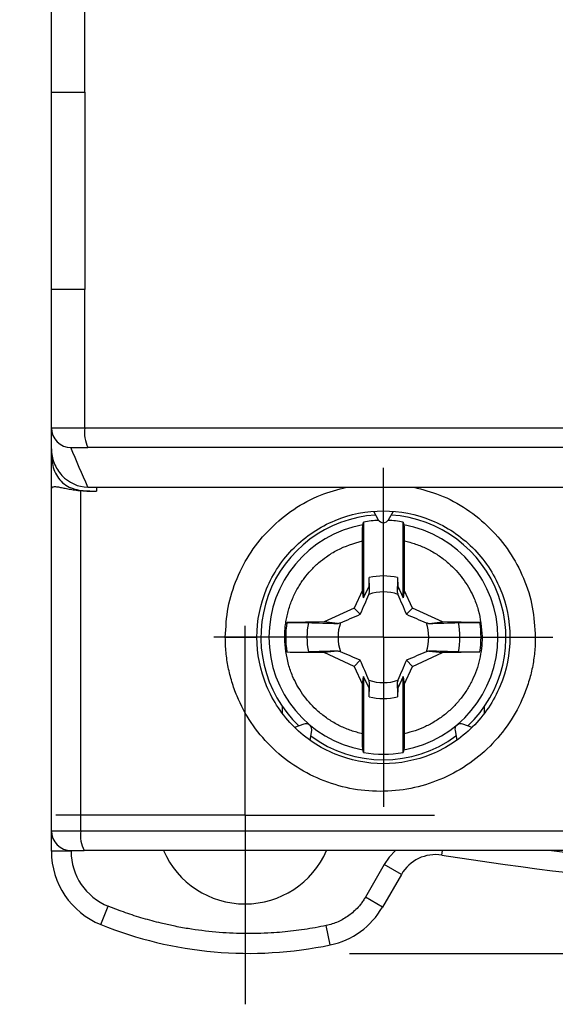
# Model space of a CAD drawing. Header units: inches. Extents: x 0.5 to 21.5, y 0.5 to 16.5.
# Tile 6 of 22: x 17.716 to 18.249, y 6.332 to 7.313. Entities that reach past the tile are written whole.
import ezdxf

# ---------------------------------------------------------------- set-up
doc = ezdxf.new("R2010")
doc.units = ezdxf.units.IN
doc.header["$LTSCALE"] = 2
doc.header["$MEASUREMENT"] = 0
doc.linetypes.add('CENTERX2', pattern=[0.8, 0.5, -0.1, 0.1, -0.1])
doc.layers.add('CENTER', color=40, linetype='CENTERX2')
doc.layers.add('DIMENSIONS', color=140, linetype='Continuous', lineweight=25)
doc.styles.add('SLDTEXTSTYLE0', font='TXT', dxfattribs={"width": 0.7})
doc.dimstyles.new('SLDDIMSTYLE0', dxfattribs={"dimtxt": 0.169922, "dimasz": 0.26, "dimexe": 0, "dimexo": 0.0625, "dimgap": 0.04248, "dimtad": 0, "dimtih": 1, "dimtoh": 1, "dimrnd": 1e-09, "dimzin": 12, "dimdsep": 46, "dimtxsty": 'SLDTEXTSTYLE0', "dimsah": 1, "dimcen": 0.09, "dimadec": 0, "dimazin": 3, "dimtfac": 1, "dimtofl": 0, "dimtmove": 0, "dimatfit": 3, "dimfxl": 0, "dimfrac": 2, "dimtolj": 1, "dimtzin": 12, "dimarcsym": 0})

# ---------------------------------------------------------------- blocks, each defined once
blk = doc.blocks.new('_D_7')
at = {"layer": 'DIMENSIONS'}
for p, q in [((19.41429, 9.41388), (20.56852, 9.41388)), ((20.31852, 9.41388), (20.31852, 8.23967)), ((20.06605, 7.93157), (20.00899, 7.93157)), ((20.00899, 7.93157), (20.00899, 7.66151)), ((20.57099, 7.93157), (20.62805, 7.93157)), ((20.62805, 7.93157), (20.62805, 7.66151)), ((20.00899, 7.66151), (20.06605, 7.66151)), ((20.62805, 7.66151), (20.57099, 7.66151)), ((20.31852, 6.38238), (20.31852, 7.62347)), ((18.04421, 6.38238), (20.56852, 6.38238))]:
    blk.add_line(p, q, dxfattribs=at)
for points in [[(20.31852, 9.41388), (20.27852, 9.15388), (20.35852, 9.15388)], [(20.31852, 6.38238), (20.35852, 6.64238), (20.27852, 6.64238)]]:
    blk.add_solid(points, dxfattribs=at)
at = {"layer": 'DIMENSIONS', "char_height": 0.166667, "attachment_point": 1, "style": 'SLDTEXTSTYLE0'}
for s, insert in [('3.03', (20.06605, 8.18446)), ('77.0', (20.06605, 7.87636))]:
    blk.add_mtext(s, dxfattribs=dict(at, insert=insert))
blk = doc.blocks.new('_D_8')
at = {"layer": 'DIMENSIONS'}
for p, q in [((17.68009, 9.31151), (16.46465, 9.31151)), ((16.71465, 9.31151), (16.71465, 8.23967)), ((16.46218, 7.93157), (16.40512, 7.93157)), ((16.40512, 7.93157), (16.40512, 7.66151)), ((16.96712, 7.93157), (17.02418, 7.93157)), ((17.02418, 7.93157), (17.02418, 7.66151)), ((16.40512, 7.66151), (16.46218, 7.66151)), ((17.02418, 7.66151), (16.96712, 7.66151)), ((16.71465, 6.48474), (16.71465, 7.62347)), ((17.66704, 6.48474), (16.46465, 6.48474))]:
    blk.add_line(p, q, dxfattribs=at)
for points in [[(16.71465, 9.31151), (16.67465, 9.05151), (16.75465, 9.05151)], [(16.71465, 6.48474), (16.75465, 6.74474), (16.67465, 6.74474)]]:
    blk.add_solid(points, dxfattribs=at)
at = {"layer": 'DIMENSIONS', "char_height": 0.166667, "attachment_point": 1, "style": 'SLDTEXTSTYLE0'}
for s, insert in [('2.83', (16.46218, 8.18446)), ('71.8', (16.46218, 7.87636))]:
    blk.add_mtext(s, dxfattribs=dict(at, insert=insert))
blk = doc.blocks.new('SW_CENTERMARKSYMBOL_8')
at = {"layer": 'CENTER', "color": 0}
for p, q in [((0, 0.1), (0, 0.18858)), ((0, 0), (0, 0.1)), ((-0.1, 0), (-0.18858, 0)), ((0, 0), (-0.1, 0)), ((0, 0), (0, -0.1)), ((0, 0), (0.1, 0)), ((0.1, 0), (0.18858, 0)), ((0, -0.1), (0, -0.18858))]:
    blk.add_line(p, q, dxfattribs=at)
blk = doc.blocks.new('SW_CENTERMARKSYMBOL_11')
at = {"layer": 'CENTER', "color": 0}
for p, q in [((0, 0.1), (0, 0.1689)), ((0, 0), (0, 0.1)), ((-0.1, 0), (-0.1689, 0)), ((0, 0), (-0.1, 0)), ((0, 0), (0, -0.1)), ((0, 0), (0.1, 0)), ((0.1, 0), (0.1689, 0)), ((0, -0.1), (0, -0.1689))]:
    blk.add_line(p, q, dxfattribs=at)

msp = doc.modelspace()

# ---------------------------------------------------------------- linework, layer by layer
for p, q in [((17.74736, 7.24065), (17.74736, 7.34301)), ((17.78068, 7.24065), (17.78068, 7.32333)), ((17.74736, 7.0438), (17.74736, 7.24065)), ((17.74736, 7.24065), (17.78068, 7.24065)), ((17.78068, 7.24065), (17.78068, 7.0438)), ((17.78068, 7.0438), (17.74736, 7.0438)), ((17.74736, 6.906), (17.74736, 7.0438)), ((17.78068, 6.906), (17.78068, 7.0438)), ((17.74736, 6.906), (17.78068, 6.906)), ((17.74736, 6.88529), (17.74736, 6.906)), ((17.74736, 6.88238), (17.74736, 6.906)), ((17.78068, 6.906), (19.47782, 6.906)), ((17.74736, 6.84301), (17.74736, 6.88238)), ((17.74736, 6.50443), (17.74736, 6.84301)), ((17.77672, 6.50443), (17.77672, 6.84339)), ((17.78372, 6.84695), (18.60956, 6.84695)), ((17.78552, 6.84301), (17.78673, 6.84301)), ((17.78673, 6.84301), (17.79228, 6.84301)), ((17.79228, 6.84695), (17.79228, 6.84301)), ((18.06807, 6.82293), (18.07295, 6.81447)), ((18.08318, 6.81447), (18.08807, 6.82293)), ((18.05838, 6.8122), (18.05838, 6.73655)), ((18.09775, 6.73655), (18.09775, 6.8122)), ((18.05725, 6.74443), (18.05725, 6.79343)), ((18.09889, 6.79343), (18.09889, 6.74443)), ((18.06378, 6.74813), (18.06393, 6.75677)), ((18.0922, 6.75677), (18.09235, 6.74813)), ((18.05725, 6.74443), (18.04889, 6.72652)), ((18.05838, 6.73655), (18.05725, 6.74443)), ((18.05838, 6.73655), (18.06378, 6.74813)), ((18.0644, 6.74305), (18.06378, 6.74813)), ((18.09235, 6.74813), (18.09174, 6.74305)), ((18.09235, 6.74813), (18.09775, 6.73655)), ((18.09889, 6.74443), (18.09775, 6.73655)), ((18.10724, 6.72652), (18.09889, 6.74443)), ((18.04889, 6.72652), (18.01909, 6.71262)), ((18.05511, 6.7203), (18.04889, 6.72652)), ((18.10103, 6.7203), (18.10724, 6.72652)), ((18.13705, 6.71262), (18.10724, 6.72652)), ((18.01909, 6.71262), (17.98188, 6.71197)), ((18.03235, 6.71101), (18.01909, 6.71262)), ((18.12378, 6.71101), (18.13705, 6.71262)), ((18.17426, 6.71197), (18.13705, 6.71262)), ((17.98188, 6.68272), (18.01909, 6.68207)), ((18.03235, 6.68367), (18.01909, 6.68207)), ((18.04889, 6.66817), (18.01909, 6.68207)), ((18.10724, 6.66817), (18.13705, 6.68207)), ((18.12378, 6.68367), (18.13705, 6.68207)), ((18.13705, 6.68207), (18.17426, 6.68272)), ((18.04889, 6.66817), (18.05511, 6.67438)), ((18.10103, 6.67438), (18.10724, 6.66817)), ((18.04889, 6.66817), (18.05725, 6.65025)), ((18.09889, 6.65025), (18.10724, 6.66817)), ((18.05725, 6.65025), (18.05838, 6.65814)), ((18.05838, 6.65814), (18.05838, 6.58248)), ((18.06378, 6.64655), (18.05838, 6.65814)), ((18.09775, 6.65814), (18.09235, 6.64655)), ((18.09775, 6.65814), (18.09889, 6.65025)), ((18.09775, 6.58248), (18.09775, 6.65814)), ((18.05725, 6.60125), (18.05725, 6.65025)), ((18.06378, 6.64655), (18.0644, 6.65163)), ((18.06393, 6.63791), (18.06378, 6.64655)), ((18.09174, 6.65163), (18.09235, 6.64655)), ((18.09235, 6.64655), (18.0922, 6.63791)), ((18.09889, 6.65025), (18.09889, 6.60125)), ((17.97767, 6.62213), (17.97767, 6.62794)), ((18.17846, 6.62794), (18.17846, 6.62202)), ((17.99886, 6.61091), (17.98968, 6.60756)), ((18.005, 6.59471), (18.0067, 6.60433)), ((18.0067, 6.60433), (18.00679, 6.60536)), ((18.14944, 6.60433), (18.15113, 6.59471)), ((18.16645, 6.60756), (18.15727, 6.61091)), ((17.74736, 6.50443), (17.77672, 6.50443)), ((17.74736, 6.48411), (17.74736, 6.50443)), ((17.77672, 6.50443), (19.48177, 6.50443)), ((17.76704, 6.48411), (17.74736, 6.48411)), ((17.76704, 6.48411), (17.76704, 6.48474)), ((19.4784, 6.48474), (17.78009, 6.48474)), ((18.13623, 6.48026), (18.13694, 6.48474)), ((18.07892, 6.47091), (18.06011, 6.43832)), ((18.09597, 6.46106), (18.07892, 6.47091)), ((18.09597, 6.46106), (18.07716, 6.42848)), ((18.07716, 6.42848), (18.06011, 6.43832)), ((17.79657, 6.41111), (17.80395, 6.42936)), ((18.02516, 6.39079), (18.02111, 6.41006))]:
    msp.add_line(p, q)
at = {"flags": 128}
msp.add_lwpolyline([(18.08998, 6.48474), (18.08393, 6.47824), (18.07892, 6.47091)], dxfattribs=at)
for centre, radius, start, end in [((17.76704, 6.906), 0.01969, 180, 270), ((17.81498, 6.9012), 0.03463, 172.02478, 205.44557), ((18.07807, 6.69734), 0.12205, 93.6695, 226.3305), ((18.07807, 6.69734), 0.11654, 92.28868, 99.72491), ((18.07807, 6.81742), 0.00591, 210, 330), ((18.07807, 6.69734), 0.11654, 80.27509, 87.71132), ((18.07807, 6.69734), 0.12205, 313.6695, 86.3305), ((18.07807, 6.69734), 0.114, 100.32978, 259.67022), ((18.07807, 6.69734), 0.114, 280.32978, 79.67022), ((18.07807, 6.69734), 0.06109, 76.62209, 103.37791), ((18.07807, 6.69734), 0.04517, 71.31851, 108.68149), ((18.07807, 6.69734), 0.09729, 171.35419, 188.64581), ((18.07807, 6.69734), 0.07615, 168.90274, 191.09726), ((18.07807, 6.69734), 0.04517, 161.31851, 198.68149), ((18.07807, 6.69734), 0.04517, 341.31851, 18.68149), ((18.07807, 6.69734), 0.07615, 348.90274, 11.09726), ((18.07807, 6.69734), 0.09729, 351.35419, 8.64581), ((18.07807, 6.69734), 0.04517, 251.31851, 288.68149), ((18.07807, 6.69734), 0.06109, 256.62209, 283.37791), ((18.00088, 6.60536), 0.00591, 0, 110), ((18.15525, 6.60536), 0.00591, 70, 190), ((18.07807, 6.69734), 0.12205, 233.6695, 306.3305), ((18.07807, 6.69734), 0.11654, 260.27509, 279.72491), ((17.76704, 6.50443), 0.01969, 180, 270), ((17.80799, 6.49965), 0.03163, 171.3128, 208.12361), ((17.8261, 6.48411), 0.07874, 179.99996, 247.97569), ((17.8261, 6.48411), 0.05906, 180, 247.97569), ((17.94027, 6.52018), 0.08858, 203.57818, 336.42182), ((18.13007, 6.44138), 0.03937, 80.99424, 150), ((18.62925, 9.59104), 3.14961, 260.99424, 279.51235), ((18.62925, 9.59104), 3.12992, 262.95626, 277.04374), ((18.00897, 6.46785), 0.07874, 281.86526, 330), ((17.94421, 6.77608), 0.3937, 247.97569, 281.86526)]:
    msp.add_arc(centre, radius, start, end)
for points, knots in [([(17.74736, 6.88529), (17.74736, 6.88034), (17.74832, 6.87549), (17.75194, 6.86638), (17.7546, 6.86218), (17.76452, 6.8515), (17.77392, 6.84695), (17.78372, 6.84695)], [0, 0, 0, 0, 0.25, 0.25, 0.5, 0.5, 1, 1, 1, 1]), ([(17.74736, 6.88238), (17.74736, 6.87703), (17.74784, 6.87176), (17.75074, 6.86149), (17.7533, 6.85653), (17.76082, 6.84899), (17.76571, 6.84644), (17.77599, 6.84351), (17.78136, 6.84301), (17.78673, 6.84301)], [0, 0, 0, 0, 0.25, 0.25, 0.5, 0.5, 0.75, 0.75, 1, 1, 1, 1]), ([(17.76704, 6.88632), (17.76704, 6.88632), (17.76872, 6.88632), (17.77483, 6.88632), (17.77906, 6.88632), (17.7837, 6.88632)], [0, 0, 0, 0, 0.5, 0.5, 1, 1, 1, 1]), ([(19.47479, 6.88632), (19.45923, 6.88632), (19.42811, 6.88632), (19.38136, 6.88632), (19.33459, 6.88632), (19.28779, 6.88632), (19.24095, 6.88632), (19.19409, 6.88632), (19.14719, 6.88632), (19.10026, 6.88632), (19.0533, 6.88632), (19.00631, 6.88632), (18.95928, 6.88632), (18.91223, 6.88632), (18.86514, 6.88632), (18.81802, 6.88632), (18.77087, 6.88632), (18.72369, 6.88632), (18.67648, 6.88632), (18.61666, 6.88632), (18.54427, 6.88632), (18.45935, 6.88632), (18.37454, 6.88632), (18.28982, 6.88632), (18.20521, 6.88632), (18.12069, 6.88632), (18.03628, 6.88632), (17.95197, 6.88632), (17.86774, 6.88632), (17.81173, 6.88632), (17.7837, 6.88632)], [0, 0, 0, 0, 0.027823, 0.05563, 0.083422, 0.111202, 0.138973, 0.166735, 0.194492, 0.222244, 0.249994, 0.277745, 0.305498, 0.333255, 0.361019, 0.38879, 0.416573, 0.444367, 0.472176, 0.500002, 0.550071, 0.600093, 0.650079, 0.700043, 0.749994, 0.799947, 0.849912, 0.899901, 0.949926, 1, 1, 1, 1]), ([(17.74736, 6.84301), (17.74736, 6.84328), (17.74736, 6.8439), (17.74742, 6.84475), (17.74759, 6.84561), (17.74793, 6.84636), (17.74848, 6.84696), (17.74954, 6.84745), (17.75162, 6.84758), (17.75514, 6.84705), (17.75976, 6.8461), (17.76485, 6.84509), (17.77055, 6.84409), (17.77466, 6.84362), (17.77672, 6.84339)], [0, 0, 0, 0, 0.023716, 0.055678, 0.096045, 0.144981, 0.195163, 0.252404, 0.361204, 0.501278, 0.62352, 0.750544, 0.874595, 1, 1, 1, 1]), ([(17.9206, 6.69734), (17.92116, 6.70735), (17.92228, 6.72738), (17.93145, 6.75625), (17.94555, 6.78294), (17.96485, 6.80632), (17.98829, 6.82554), (18.01413, 6.83975), (18.03268, 6.84464), (18.04145, 6.84695)], [0, 0, 0, 0, 0.143751, 0.287946, 0.432156, 0.577113, 0.722776, 0.868888, 1, 1, 1, 1]), ([(18.10849, 6.84695), (18.1172, 6.84466), (18.13566, 6.83983), (18.16144, 6.82572), (18.1849, 6.80657), (18.20426, 6.78323), (18.21845, 6.75651), (18.22771, 6.72754), (18.22883, 6.7074), (18.2294, 6.69734)], [0, 0, 0, 0, 0.130123, 0.275677, 0.420901, 0.56579, 0.710234, 0.855241, 1, 1, 1, 1]), ([(17.95208, 6.69734), (17.95209, 6.7139), (17.9554, 6.73048), (17.9681, 6.761), (17.97748, 6.77497), (18.00081, 6.79821), (18.01475, 6.80749), (18.04509, 6.82004), (18.06149, 6.8233), (18.09432, 6.82335), (18.11075, 6.82012), (18.14119, 6.8076), (18.1552, 6.79832), (18.17861, 6.77503), (18.18802, 6.76104), (18.20074, 6.73048), (18.20405, 6.7139), (18.20405, 6.69734)], [0, 0, 0, 0, 0.125, 0.125, 0.25, 0.25, 0.375, 0.375, 0.5, 0.5, 0.625, 0.625, 0.75, 0.75, 0.875, 0.875, 1, 1, 1, 1]), ([(18.05725, 6.79343), (18.05725, 6.79741), (18.05729, 6.8013), (18.05742, 6.80721), (18.05752, 6.80913), (18.05762, 6.8095)], [0, 0, 0, 0, 0.5, 0.5, 1, 1, 1, 1]), ([(18.09851, 6.8095), (18.09861, 6.80913), (18.09871, 6.8072), (18.09885, 6.80131), (18.09889, 6.7974), (18.09889, 6.79343)], [0, 0, 0, 0, 0.5, 0.5, 1, 1, 1, 1]), ([(17.97975, 6.69661), (17.97977, 6.69858), (17.97981, 6.70253), (17.98032, 6.70843), (17.98116, 6.71429), (17.98236, 6.72009), (17.9839, 6.72581), (17.98578, 6.73142), (17.98799, 6.73691), (17.99054, 6.74226), (17.99327, 6.74723), (17.99616, 6.75183), (18.00016, 6.75748), (18.00576, 6.76425), (18.0132, 6.77149), (18.02192, 6.77829), (18.03592, 6.78708), (18.04859, 6.79085), (18.05725, 6.79343)], [0, 0, 0, 0, 0.0441353, 0.0882707, 0.1324063, 0.1765423, 0.2206788, 0.2648158, 0.3089536, 0.3530923, 0.3972319, 0.4358333, 0.4744311, 0.5521843, 0.6320137, 0.7062305, 0.7992471, 1, 1, 1, 1]), ([(18.09889, 6.79343), (18.10079, 6.79298), (18.10459, 6.79209), (18.11017, 6.79033), (18.11565, 6.78826), (18.121, 6.78586), (18.12619, 6.78315), (18.13121, 6.78013), (18.13605, 6.77682), (18.14068, 6.77323), (18.14618, 6.76841), (18.1523, 6.76207), (18.15872, 6.7539), (18.16417, 6.7452), (18.16894, 6.73537), (18.17457, 6.72001), (18.17565, 6.70698), (18.17638, 6.69807)], [0, 0, 0, 0, 0.044144, 0.088288, 0.132432, 0.176576, 0.220721, 0.264866, 0.309013, 0.35316, 0.397308, 0.474431, 0.552125, 0.632012, 0.706085, 0.799248, 1, 1, 1, 1]), ([(17.98188, 6.71197), (17.98633, 6.71204), (17.9907, 6.71209), (17.9982, 6.7121), (18.00133, 6.71207), (18.00334, 6.712)], [0, 0, 0, 0, 0.5, 0.5, 1, 1, 1, 1]), ([(18.1528, 6.712), (18.1548, 6.71207), (18.15791, 6.7121), (18.16542, 6.71209), (18.16981, 6.71204), (18.17426, 6.71197)], [0, 0, 0, 0, 0.5, 0.5, 1, 1, 1, 1]), ([(18.2294, 6.69734), (18.22936, 6.69481), (18.22929, 6.68976), (18.22872, 6.68223), (18.2278, 6.67477), (18.22651, 6.66738), (18.22486, 6.66006), (18.22283, 6.6528), (18.22044, 6.64562), (18.21499, 6.63157), (18.20427, 6.61149), (18.18495, 6.58819), (18.16152, 6.56891), (18.13463, 6.55467), (18.10544, 6.54573), (18.07497, 6.54283), (18.04448, 6.54575), (18.01525, 6.55471), (17.98833, 6.56901), (17.9649, 6.58834), (17.9456, 6.61168), (17.93374, 6.63399), (17.92695, 6.65287), (17.9233, 6.66745), (17.92102, 6.6823), (17.92074, 6.69231), (17.9206, 6.69734)], [0, 0, 0, 0, 0.015667, 0.031228, 0.046721, 0.062185, 0.077657, 0.093177, 0.108783, 0.124513, 0.186485, 0.248696, 0.311028, 0.373533, 0.436537, 0.49966, 0.562904, 0.626132, 0.688942, 0.751591, 0.813915, 0.875965, 0.907185, 0.938059, 0.968894, 1, 1, 1, 1]), ([(17.9206, 6.69734), (17.92404, 6.69734), (17.92789, 6.69734), (17.93559, 6.69734), (17.9394, 6.69734), (17.94574, 6.69734), (17.94824, 6.69734), (17.95141, 6.69734), (17.95208, 6.69734), (17.95208, 6.69734)], [0, 0, 0, 0, 0.25, 0.25, 0.5, 0.5, 0.75, 0.75, 1, 1, 1, 1]), ([(18.20405, 6.69734), (18.20405, 6.68078), (18.20074, 6.66421), (18.18801, 6.63365), (18.17861, 6.61965), (18.1552, 6.59637), (18.14119, 6.58708), (18.11075, 6.57456), (18.09432, 6.57134), (18.06148, 6.57138), (18.04509, 6.57465), (18.01475, 6.5872), (18.00081, 6.59647), (17.97748, 6.61972), (17.9681, 6.63368), (17.9554, 6.66421), (17.95209, 6.68078), (17.95208, 6.69734)], [0, 0, 0, 0, 0.125, 0.125, 0.25, 0.25, 0.375, 0.375, 0.5, 0.5, 0.625, 0.625, 0.75, 0.75, 0.875, 0.875, 1, 1, 1, 1]), ([(18.05725, 6.60125), (18.05535, 6.6017), (18.05155, 6.60259), (18.04596, 6.60436), (18.04048, 6.60643), (18.03514, 6.60883), (18.02994, 6.61154), (18.02492, 6.61455), (18.02009, 6.61786), (18.01546, 6.62145), (18.00995, 6.62627), (18.00383, 6.63261), (17.99742, 6.64078), (17.99196, 6.64948), (17.98719, 6.65931), (17.98156, 6.67467), (17.98049, 6.68771), (17.97975, 6.69661)], [0, 0, 0, 0, 0.044144, 0.088288, 0.132432, 0.176576, 0.220721, 0.264867, 0.309013, 0.35316, 0.397308, 0.474431, 0.552125, 0.632012, 0.706086, 0.799248, 1, 1, 1, 1]), ([(18.17638, 6.69807), (18.17638, 6.69783), (18.1764, 6.69388), (18.17596, 6.68622), (18.17409, 6.67524), (18.17098, 6.66454), (18.16668, 6.65426), (18.16126, 6.64454), (18.15476, 6.63548), (18.14729, 6.62722), (18.13893, 6.61986), (18.1298, 6.61348), (18.12, 6.60819), (18.10968, 6.60396), (18.10248, 6.60216), (18.09889, 6.60125)], [0, 0, 0, 0, 0.00546, 0.088336, 0.171213, 0.254091, 0.33697, 0.41985, 0.50273, 0.58561, 0.66849, 0.751369, 0.834248, 0.917125, 1, 1, 1, 1]), ([(18.20405, 6.69734), (18.20405, 6.69734), (18.20455, 6.69734), (18.20684, 6.69734), (18.20865, 6.69734), (18.21343, 6.69734), (18.21638, 6.69734), (18.22276, 6.69734), (18.22615, 6.69734), (18.2294, 6.69734)], [0, 0, 0, 0, 0.25, 0.25, 0.5, 0.5, 0.75, 0.75, 1, 1, 1, 1]), ([(17.98188, 6.68272), (17.98633, 6.68264), (17.9907, 6.68259), (17.9982, 6.68258), (18.00133, 6.68261), (18.00334, 6.68268)], [0, 0, 0, 0, 0.5, 0.5, 1, 1, 1, 1]), ([(18.17426, 6.68272), (18.16981, 6.68264), (18.16544, 6.68259), (18.15794, 6.68258), (18.1548, 6.68261), (18.1528, 6.68268)], [0, 0, 0, 0, 0.5, 0.5, 1, 1, 1, 1]), ([(18.05762, 6.58518), (18.05752, 6.58556), (18.05742, 6.58748), (18.05729, 6.59337), (18.05725, 6.59728), (18.05725, 6.60125)], [0, 0, 0, 0, 0.5, 0.5, 1, 1, 1, 1]), ([(18.09889, 6.60125), (18.09889, 6.59728), (18.09885, 6.59339), (18.09871, 6.58748), (18.09861, 6.58556), (18.09851, 6.58518)], [0, 0, 0, 0, 0.5, 0.5, 1, 1, 1, 1]), ([(17.76704, 6.48474), (17.76704, 6.48474), (17.76835, 6.48474), (17.77313, 6.48474), (17.77644, 6.48474), (17.78009, 6.48474)], [0, 0, 0, 0, 0.5, 0.5, 1, 1, 1, 1]), ([(18.06011, 6.43832), (18.0594, 6.43714), (18.05797, 6.43479), (18.05553, 6.43145), (18.05244, 6.42774), (18.04854, 6.42383), (18.04368, 6.41995), (18.03847, 6.41655), (18.03294, 6.41375), (18.02715, 6.4115), (18.02312, 6.41054), (18.02111, 6.41006)], [0, 0, 0, 0, 0.083302, 0.166608, 0.249921, 0.374983, 0.500028, 0.625639, 0.749902, 0.87496, 1, 1, 1, 1]), ([(18.02111, 6.41006), (18.0175, 6.40933), (18.01027, 6.40787), (17.99935, 6.4061), (17.98839, 6.40462), (17.97738, 6.40347), (17.96084, 6.40223), (17.9387, 6.40173), (17.91104, 6.40321), (17.88779, 6.40612), (17.86966, 6.40946), (17.85469, 6.4128), (17.83872, 6.41708), (17.82114, 6.42268), (17.80968, 6.42713), (17.80395, 6.42936)], [0, 0, 0, 0, 0.05, 0.099999, 0.149998, 0.199996, 0.249994, 0.375008, 0.499997, 0.62531, 0.692509, 0.749968, 0.833317, 0.916661, 1, 1, 1, 1])]:
    msp.add_open_spline(points, degree=3, knots=knots)
for points in [[(17.78372, 6.84695), (17.77802, 6.86007), (17.77234, 6.8732), (17.76666, 6.88632)], [(17.78552, 6.84301), (17.78258, 6.84301), (17.77965, 6.84312), (17.77672, 6.84339)], [(18.05762, 6.8095), (18.05788, 6.8104), (18.05813, 6.8113), (18.05838, 6.8122)], [(18.09775, 6.8122), (18.098, 6.8113), (18.09826, 6.8104), (18.09851, 6.8095)], [(18.0644, 6.74305), (18.06424, 6.74765), (18.06409, 6.75222), (18.06393, 6.75677)], [(18.0922, 6.75677), (18.09205, 6.75222), (18.09189, 6.74765), (18.09174, 6.74305)], [(18.0636, 6.74013), (18.06387, 6.74111), (18.06414, 6.74209), (18.0644, 6.74305)], [(18.09174, 6.74305), (18.092, 6.74209), (18.09226, 6.74111), (18.09253, 6.74013)], [(18.05511, 6.7203), (18.05812, 6.72711), (18.06089, 6.73365), (18.0636, 6.74013)], [(18.09253, 6.74013), (18.09524, 6.73365), (18.09801, 6.72711), (18.10103, 6.7203)], [(18.00334, 6.712), (18.01295, 6.71167), (18.02258, 6.71134), (18.03235, 6.71101)], [(18.03235, 6.71101), (18.03332, 6.71127), (18.0343, 6.71154), (18.03528, 6.71181)], [(18.03528, 6.71181), (18.04175, 6.71452), (18.0483, 6.71729), (18.05511, 6.7203)], [(18.10103, 6.7203), (18.10784, 6.71729), (18.11438, 6.71452), (18.12085, 6.71181)], [(18.12085, 6.71181), (18.12184, 6.71154), (18.12281, 6.71127), (18.12378, 6.71101)], [(18.12378, 6.71101), (18.13355, 6.71134), (18.14319, 6.71167), (18.1528, 6.712)], [(18.03235, 6.68367), (18.02258, 6.68334), (18.01295, 6.68301), (18.00334, 6.68268)], [(18.03528, 6.68287), (18.0343, 6.68314), (18.03332, 6.68341), (18.03235, 6.68367)], [(18.05511, 6.67438), (18.0483, 6.6774), (18.04175, 6.68017), (18.03528, 6.68287)], [(18.12085, 6.68287), (18.11438, 6.68017), (18.10784, 6.6774), (18.10103, 6.67438)], [(18.12378, 6.68367), (18.12281, 6.68341), (18.12184, 6.68314), (18.12085, 6.68287)], [(18.1528, 6.68268), (18.14319, 6.68301), (18.13355, 6.68334), (18.12378, 6.68367)], [(18.0636, 6.65455), (18.06089, 6.66103), (18.05812, 6.66757), (18.05511, 6.67438)], [(18.10103, 6.67438), (18.09801, 6.66757), (18.09524, 6.66103), (18.09253, 6.65455)], [(18.0644, 6.65163), (18.06414, 6.65259), (18.06387, 6.65357), (18.0636, 6.65455)], [(18.09253, 6.65455), (18.09226, 6.65357), (18.092, 6.65259), (18.09174, 6.65163)], [(18.06393, 6.63791), (18.06409, 6.64246), (18.06424, 6.64703), (18.0644, 6.65163)], [(18.09174, 6.65163), (18.09189, 6.64703), (18.09205, 6.64246), (18.0922, 6.63791)], [(18.05838, 6.58248), (18.05813, 6.58338), (18.05788, 6.58428), (18.05762, 6.58518)], [(18.09851, 6.58518), (18.09826, 6.58428), (18.098, 6.58338), (18.09775, 6.58248)]]:
    msp.add_open_spline(points, degree=3)

# ---------------------------------------------------------------- block references
at = {"layer": 'CENTER'}
for name, p in [('SW_CENTERMARKSYMBOL_11', (18.07807, 6.69734)), ('SW_CENTERMARKSYMBOL_8', (17.94027, 6.52018))]:
    msp.add_blockref(name, p, dxfattribs=at)

# ---------------------------------------------------------------- dimensions: what is measured, and where the dimension line sits
at = {"layer": 'DIMENSIONS'}
for base, p1, p2, picture, middle in [((20.31852, 6.38238), (19.31429, 9.41388), (17.94421, 6.38238), '_D_7', (20.31852, 7.93157)), ((16.71465, 6.48474), (17.78009, 9.31151), (17.76704, 6.48474), '_D_8', (16.71465, 7.93157))]:
    dim = msp.add_linear_dim(base=base, p1=p1, p2=p2, angle=90, dimstyle='SLDDIMSTYLE0', dxfattribs=at)
    dim.commit()
    dim.dimension.update_dxf_attribs({"geometry": picture, "text_midpoint": middle, "dimtype": 160})

doc.saveas('drawing.dxf')
